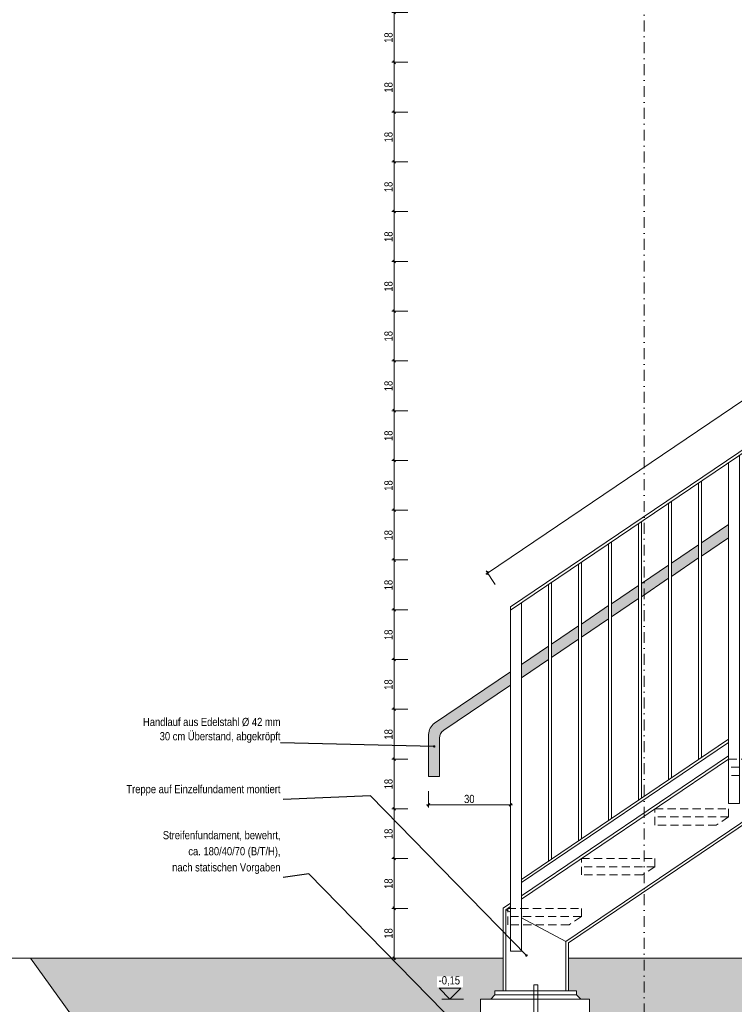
# Model space of a CAD drawing. Header units: metres. Extents: x -58265 to 854892, y -56510 to 35250.
# Tile 31 of 47: x 605665 to 608286, y -30749 to -27139. Entities that reach past the tile are written whole.
import ezdxf

# ---------------------------------------------------------------- set-up
doc = ezdxf.new("R2010")
doc.units = ezdxf.units.M
doc.header["$LTSCALE"] = 0.05
for name, pattern in [('Achse 24', [1600, 800, -400, 0, -400]), ('Wipeout_Contour', [20000, 0, -20000]), ('Öffnungslinie Tür Fenster', [920, 600, -320])]:
    doc.linetypes.add(name, pattern=pattern)
for name, color, linetype in [('A_1_Schraffuren', 7, 'Continuous'), ('A_4_Detail_Achsen', 7, 'Continuous'), ('A_4_Detail_Bemaßung', 7, 'Continuous'), ('A_4_Details_Linien', 7, 'Continuous')]:
    doc.layers.add(name, color=color, linetype=linetype)
doc.styles.add('ERSTELLTER_STIL_2', font='txt')
doc.dimstyles.new('ERSTELLTER_STIL__1', dxfattribs={"dimtxt": 30, "dimasz": 9.5, "dimexe": 0.18, "dimexo": 50, "dimgap": 0, "dimtad": 1, "dimtih": 1, "dimtoh": 1, "dimlfac": 0.001, "dimzin": 0, "dimdsep": 46, "dimtxsty": 'ERSTELLTER_STIL_2', "dimblk": 'ARROWHEAD_6', "dimblk1": 'ARROWHEAD_6', "dimblk2": 'ARROWHEAD_6', "dimcen": 0.09, "dimclrd": 7, "dimclre": 7, "dimclrt": 7, "dimazin": 0, "dimtfac": 1, "dimtdec": 4, "dimtmove": 0, "dimatfit": 3, "dimfxl": 1, "dimtolj": 1, "dimtzin": 0, "dimarcsym": 0})
doc.dimstyles.new('ERSTELLTER_STIL__2', dxfattribs={"dimtxt": 0.18, "dimasz": 18.24, "dimexe": 0.18, "dimexo": 0.0625, "dimgap": 0, "dimtad": 0, "dimtih": 1, "dimtoh": 1, "dimdec": 4, "dimzin": 0, "dimdsep": 46, "dimcen": 0.09, "dimadec": 0, "dimazin": 0, "dimtfac": 1, "dimtdec": 4, "dimtmove": 0, "dimatfit": 3, "dimldrblk": 'ARROWHEAD_11', "dimfxl": 1, "dimtolj": 1, "dimtzin": 0, "dimarcsym": 0})
doc.dimstyles.new('ERSTELLTER_STIL__4', dxfattribs={"dimtxt": 30, "dimasz": 9.5, "dimexe": 0.18, "dimexo": 50, "dimgap": 0, "dimtad": 1, "dimlfac": 0.001, "dimzin": 0, "dimdsep": 46, "dimtxsty": 'ERSTELLTER_STIL_2', "dimblk": 'ARROWHEAD_6', "dimblk1": 'ARROWHEAD_6', "dimblk2": 'ARROWHEAD_6', "dimcen": 0.09, "dimclrd": 7, "dimclre": 7, "dimclrt": 7, "dimazin": 0, "dimtfac": 1, "dimtdec": 4, "dimtmove": 0, "dimatfit": 3, "dimfxl": 1, "dimtolj": 1, "dimtzin": 0, "dimarcsym": 0})

# ---------------------------------------------------------------- blocks, each defined once
blk = doc.blocks.new('*D77', base_point=(565636.8, -30579.8))
at = {"layer": 'A_4_Detail_Bemaßung', "color": 7, "linetype": 'Continuous', "lineweight": 13}
for p, q in [((609803.8, -27530.5), (607381.4, -29167.9)), ((609798.6, -27522.7), (609831.8, -27571.9)), ((609802.5, -27537.4), (609805.2, -27523.6)), ((609810, -27526.3), (609803.8, -27530.5)), ((607381.4, -29167.9), (607375.2, -29172.1)), ((607376.2, -29160.1), (607409.4, -29209.3)), ((607382.8, -29160.9), (607380.1, -29174.8))]:
    blk.add_line(p, q, dxfattribs=at)
at = {"layer": 'A_4_Detail_Bemaßung', "color": 7, "lineweight": 13, "insert": (608560.4, -28363.7), "char_height": 30, "attachment_point": 7, "rotation": 34.0558, "style": 'ERSTELLTER_STIL_2'}
blk.add_mtext('\\A1;{\\pql;\\fSwis721 Cn BT|b0|i0|c0|p0;\\W1.000000;2,93}', dxfattribs=at)
blk = doc.blocks.new('ARROWHEAD_6')
at = {"color": 0, "linetype": 'Continuous', "lineweight": 0}
for p, q in [((0, 0), (-1, 0)), ((-0.5, -0.5), (0.5, 0.5))]:
    blk.add_line(p, q, dxfattribs=at)
blk = doc.blocks.new('*D102', base_point=(565636.8, -30579.8))
at = {"layer": 'A_4_Detail_Bemaßung', "color": 7, "linetype": 'Continuous', "lineweight": 13}
for p, q in [((607089.3, -30397.3), (607029.9, -30397.3)), ((607034.3, -30392.3), (607044.3, -30402.3)), ((607039.3, -30579.8), (607039.3, -30397.3)), ((607089.3, -30579.8), (607029.9, -30579.8)), ((607034.3, -30574.8), (607044.3, -30584.8)), ((607039.3, -30587.3), (607039.3, -30579.8))]:
    blk.add_line(p, q, dxfattribs=at)
at = {"layer": 'A_4_Detail_Bemaßung', "color": 7, "lineweight": 13, "insert": (607033.3, -30508.4), "char_height": 30, "attachment_point": 7, "rotation": 90, "style": 'ERSTELLTER_STIL_2'}
blk.add_mtext('\\A1;{\\pql;\\fSwis721 Cn BT|b0|i0|c0|p0;\\W1.000000;18}', dxfattribs=at)
blk = doc.blocks.new('*D103', base_point=(565636.8, -30579.8))
at = {"layer": 'A_4_Detail_Bemaßung', "color": 7, "linetype": 'Continuous', "lineweight": 13}
for p, q in [((607089.3, -30214.8), (607029.9, -30214.8)), ((607034.3, -30209.8), (607044.3, -30219.8)), ((607039.3, -30397.3), (607039.3, -30214.8)), ((607089.3, -30397.3), (607029.9, -30397.3)), ((607034.3, -30392.3), (607044.3, -30402.3))]:
    blk.add_line(p, q, dxfattribs=at)
at = {"layer": 'A_4_Detail_Bemaßung', "color": 7, "lineweight": 13, "insert": (607033.3, -30325.9), "char_height": 30, "attachment_point": 7, "rotation": 90, "style": 'ERSTELLTER_STIL_2'}
blk.add_mtext('\\A1;{\\pql;\\fSwis721 Cn BT|b0|i0|c0|p0;\\W1.000000;18}', dxfattribs=at)
blk = doc.blocks.new('*D104', base_point=(565636.8, -30579.8))
at = {"layer": 'A_4_Detail_Bemaßung', "color": 7, "linetype": 'Continuous', "lineweight": 13}
for p, q in [((607089.3, -30032.3), (607029.9, -30032.3)), ((607034.3, -30027.3), (607044.3, -30037.3)), ((607039.3, -30214.8), (607039.3, -30032.3)), ((607089.3, -30214.8), (607029.9, -30214.8)), ((607034.3, -30209.8), (607044.3, -30219.8))]:
    blk.add_line(p, q, dxfattribs=at)
at = {"layer": 'A_4_Detail_Bemaßung', "color": 7, "lineweight": 13, "insert": (607033.3, -30143.4), "char_height": 30, "attachment_point": 7, "rotation": 90, "style": 'ERSTELLTER_STIL_2'}
blk.add_mtext('\\A1;{\\pql;\\fSwis721 Cn BT|b0|i0|c0|p0;\\W1.000000;18}', dxfattribs=at)
blk = doc.blocks.new('*D105', base_point=(565636.8, -30579.8))
at = {"layer": 'A_4_Detail_Bemaßung', "color": 7, "linetype": 'Continuous', "lineweight": 13}
for p, q in [((607089.3, -29849.8), (607029.9, -29849.8)), ((607034.3, -29844.8), (607044.3, -29854.8)), ((607039.3, -30032.3), (607039.3, -29849.8)), ((607089.3, -30032.3), (607029.9, -30032.3)), ((607034.3, -30027.3), (607044.3, -30037.3))]:
    blk.add_line(p, q, dxfattribs=at)
at = {"layer": 'A_4_Detail_Bemaßung', "color": 7, "lineweight": 13, "insert": (607033.3, -29960.9), "char_height": 30, "attachment_point": 7, "rotation": 90, "style": 'ERSTELLTER_STIL_2'}
blk.add_mtext('\\A1;{\\pql;\\fSwis721 Cn BT|b0|i0|c0|p0;\\W1.000000;18}', dxfattribs=at)
blk = doc.blocks.new('*D106', base_point=(565636.8, -30579.8))
at = {"layer": 'A_4_Detail_Bemaßung', "color": 7, "linetype": 'Continuous', "lineweight": 13}
for p, q in [((607089.3, -29667.3), (607029.9, -29667.3)), ((607034.3, -29662.3), (607044.3, -29672.3)), ((607039.3, -29849.8), (607039.3, -29667.3)), ((607089.3, -29849.8), (607029.9, -29849.8)), ((607034.3, -29844.8), (607044.3, -29854.8))]:
    blk.add_line(p, q, dxfattribs=at)
at = {"layer": 'A_4_Detail_Bemaßung', "color": 7, "lineweight": 13, "insert": (607033.3, -29778.4), "char_height": 30, "attachment_point": 7, "rotation": 90, "style": 'ERSTELLTER_STIL_2'}
blk.add_mtext('\\A1;{\\pql;\\fSwis721 Cn BT|b0|i0|c0|p0;\\W1.000000;18}', dxfattribs=at)
blk = doc.blocks.new('*D107', base_point=(565636.8, -30579.8))
at = {"layer": 'A_4_Detail_Bemaßung', "color": 7, "linetype": 'Continuous', "lineweight": 13}
for p, q in [((607089.3, -29484.8), (607029.9, -29484.8)), ((607034.3, -29479.8), (607044.3, -29489.8)), ((607039.3, -29667.3), (607039.3, -29484.8)), ((607089.3, -29667.3), (607029.9, -29667.3)), ((607034.3, -29662.3), (607044.3, -29672.3))]:
    blk.add_line(p, q, dxfattribs=at)
at = {"layer": 'A_4_Detail_Bemaßung', "color": 7, "lineweight": 13, "insert": (607033.3, -29595.9), "char_height": 30, "attachment_point": 7, "rotation": 90, "style": 'ERSTELLTER_STIL_2'}
blk.add_mtext('\\A1;{\\pql;\\fSwis721 Cn BT|b0|i0|c0|p0;\\W1.000000;18}', dxfattribs=at)
blk = doc.blocks.new('*D108', base_point=(565636.8, -30579.8))
at = {"layer": 'A_4_Detail_Bemaßung', "color": 7, "linetype": 'Continuous', "lineweight": 13}
for p, q in [((607089.3, -29302.3), (607029.9, -29302.3)), ((607034.3, -29297.3), (607044.3, -29307.3)), ((607039.3, -29484.8), (607039.3, -29302.3)), ((607089.3, -29484.8), (607029.9, -29484.8)), ((607034.3, -29479.8), (607044.3, -29489.8))]:
    blk.add_line(p, q, dxfattribs=at)
at = {"layer": 'A_4_Detail_Bemaßung', "color": 7, "lineweight": 13, "insert": (607033.3, -29413.4), "char_height": 30, "attachment_point": 7, "rotation": 90, "style": 'ERSTELLTER_STIL_2'}
blk.add_mtext('\\A1;{\\pql;\\fSwis721 Cn BT|b0|i0|c0|p0;\\W1.000000;18}', dxfattribs=at)
blk = doc.blocks.new('*D109', base_point=(565636.8, -30579.8))
at = {"layer": 'A_4_Detail_Bemaßung', "color": 7, "linetype": 'Continuous', "lineweight": 13}
for p, q in [((607089.3, -29119.8), (607029.9, -29119.8)), ((607034.3, -29114.8), (607044.3, -29124.8)), ((607039.3, -29302.3), (607039.3, -29119.8)), ((607089.3, -29302.3), (607029.9, -29302.3)), ((607034.3, -29297.3), (607044.3, -29307.3))]:
    blk.add_line(p, q, dxfattribs=at)
at = {"layer": 'A_4_Detail_Bemaßung', "color": 7, "lineweight": 13, "insert": (607033.3, -29230.9), "char_height": 30, "attachment_point": 7, "rotation": 90, "style": 'ERSTELLTER_STIL_2'}
blk.add_mtext('\\A1;{\\pql;\\fSwis721 Cn BT|b0|i0|c0|p0;\\W1.000000;18}', dxfattribs=at)
blk = doc.blocks.new('*D110', base_point=(565636.8, -30579.8))
at = {"layer": 'A_4_Detail_Bemaßung', "color": 7, "linetype": 'Continuous', "lineweight": 13}
for p, q in [((607089.3, -28937.3), (607029.9, -28937.3)), ((607034.3, -28932.3), (607044.3, -28942.3)), ((607039.3, -29119.8), (607039.3, -28937.3)), ((607089.3, -29119.8), (607029.9, -29119.8)), ((607034.3, -29114.8), (607044.3, -29124.8))]:
    blk.add_line(p, q, dxfattribs=at)
at = {"layer": 'A_4_Detail_Bemaßung', "color": 7, "lineweight": 13, "insert": (607033.3, -29048.4), "char_height": 30, "attachment_point": 7, "rotation": 90, "style": 'ERSTELLTER_STIL_2'}
blk.add_mtext('\\A1;{\\pql;\\fSwis721 Cn BT|b0|i0|c0|p0;\\W1.000000;18}', dxfattribs=at)
blk = doc.blocks.new('*D111', base_point=(565636.8, -30579.8))
at = {"layer": 'A_4_Detail_Bemaßung', "color": 7, "linetype": 'Continuous', "lineweight": 13}
for p, q in [((607089.3, -28754.8), (607029.9, -28754.8)), ((607034.3, -28749.8), (607044.3, -28759.8)), ((607039.3, -28937.3), (607039.3, -28754.8)), ((607089.3, -28937.3), (607029.9, -28937.3)), ((607034.3, -28932.3), (607044.3, -28942.3))]:
    blk.add_line(p, q, dxfattribs=at)
at = {"layer": 'A_4_Detail_Bemaßung', "color": 7, "lineweight": 13, "insert": (607033.3, -28865.9), "char_height": 30, "attachment_point": 7, "rotation": 90, "style": 'ERSTELLTER_STIL_2'}
blk.add_mtext('\\A1;{\\pql;\\fSwis721 Cn BT|b0|i0|c0|p0;\\W1.000000;18}', dxfattribs=at)
blk = doc.blocks.new('*D112', base_point=(565636.8, -30579.8))
at = {"layer": 'A_4_Detail_Bemaßung', "color": 7, "linetype": 'Continuous', "lineweight": 13}
for p, q in [((607089.3, -28572.3), (607029.9, -28572.3)), ((607034.3, -28567.3), (607044.3, -28577.3)), ((607039.3, -28754.8), (607039.3, -28572.3)), ((607089.3, -28754.8), (607029.9, -28754.8)), ((607034.3, -28749.8), (607044.3, -28759.8))]:
    blk.add_line(p, q, dxfattribs=at)
at = {"layer": 'A_4_Detail_Bemaßung', "color": 7, "lineweight": 13, "insert": (607033.3, -28683.4), "char_height": 30, "attachment_point": 7, "rotation": 90, "style": 'ERSTELLTER_STIL_2'}
blk.add_mtext('\\A1;{\\pql;\\fSwis721 Cn BT|b0|i0|c0|p0;\\W1.000000;18}', dxfattribs=at)
blk = doc.blocks.new('*D113', base_point=(565636.8, -30579.8))
at = {"layer": 'A_4_Detail_Bemaßung', "color": 7, "linetype": 'Continuous', "lineweight": 13}
for p, q in [((607089.3, -28389.8), (607029.9, -28389.8)), ((607034.3, -28384.8), (607044.3, -28394.8)), ((607039.3, -28572.3), (607039.3, -28389.8)), ((607089.3, -28572.3), (607029.9, -28572.3)), ((607034.3, -28567.3), (607044.3, -28577.3))]:
    blk.add_line(p, q, dxfattribs=at)
at = {"layer": 'A_4_Detail_Bemaßung', "color": 7, "lineweight": 13, "insert": (607033.3, -28500.9), "char_height": 30, "attachment_point": 7, "rotation": 90, "style": 'ERSTELLTER_STIL_2'}
blk.add_mtext('\\A1;{\\pql;\\fSwis721 Cn BT|b0|i0|c0|p0;\\W1.000000;18}', dxfattribs=at)
blk = doc.blocks.new('*D114', base_point=(565636.8, -30579.8))
at = {"layer": 'A_4_Detail_Bemaßung', "color": 7, "linetype": 'Continuous', "lineweight": 13}
for p, q in [((607089.3, -28207.3), (607029.9, -28207.3)), ((607034.3, -28202.3), (607044.3, -28212.3)), ((607039.3, -28389.8), (607039.3, -28207.3)), ((607089.3, -28389.8), (607029.9, -28389.8)), ((607034.3, -28384.8), (607044.3, -28394.8))]:
    blk.add_line(p, q, dxfattribs=at)
at = {"layer": 'A_4_Detail_Bemaßung', "color": 7, "lineweight": 13, "insert": (607033.3, -28318.4), "char_height": 30, "attachment_point": 7, "rotation": 90, "style": 'ERSTELLTER_STIL_2'}
blk.add_mtext('\\A1;{\\pql;\\fSwis721 Cn BT|b0|i0|c0|p0;\\W1.000000;18}', dxfattribs=at)
blk = doc.blocks.new('*D115', base_point=(565636.8, -30579.8))
at = {"layer": 'A_4_Detail_Bemaßung', "color": 7, "linetype": 'Continuous', "lineweight": 13}
for p, q in [((607089.3, -28024.8), (607029.9, -28024.8)), ((607034.3, -28019.8), (607044.3, -28029.8)), ((607039.3, -28207.3), (607039.3, -28024.8)), ((607089.3, -28207.3), (607029.9, -28207.3)), ((607034.3, -28202.3), (607044.3, -28212.3))]:
    blk.add_line(p, q, dxfattribs=at)
at = {"layer": 'A_4_Detail_Bemaßung', "color": 7, "lineweight": 13, "insert": (607033.3, -28135.9), "char_height": 30, "attachment_point": 7, "rotation": 90, "style": 'ERSTELLTER_STIL_2'}
blk.add_mtext('\\A1;{\\pql;\\fSwis721 Cn BT|b0|i0|c0|p0;\\W1.000000;18}', dxfattribs=at)
blk = doc.blocks.new('*D116', base_point=(565636.8, -30579.8))
at = {"layer": 'A_4_Detail_Bemaßung', "color": 7, "linetype": 'Continuous', "lineweight": 13}
for p, q in [((607034.3, -27837.3), (607044.3, -27847.3)), ((607089.3, -27842.3), (607029.9, -27842.3)), ((607039.3, -28024.8), (607039.3, -27842.3)), ((607089.3, -28024.8), (607029.9, -28024.8)), ((607034.3, -28019.8), (607044.3, -28029.8))]:
    blk.add_line(p, q, dxfattribs=at)
at = {"layer": 'A_4_Detail_Bemaßung', "color": 7, "lineweight": 13, "insert": (607033.3, -27953.4), "char_height": 30, "attachment_point": 7, "rotation": 90, "style": 'ERSTELLTER_STIL_2'}
blk.add_mtext('\\A1;{\\pql;\\fSwis721 Cn BT|b0|i0|c0|p0;\\W1.000000;18}', dxfattribs=at)
blk = doc.blocks.new('*D117', base_point=(565636.8, -30579.8))
at = {"layer": 'A_4_Detail_Bemaßung', "color": 7, "linetype": 'Continuous', "lineweight": 13}
for p, q in [((607034.3, -27654.8), (607044.3, -27664.8)), ((607089.3, -27659.8), (607029.9, -27659.8)), ((607039.3, -27842.3), (607039.3, -27659.8)), ((607034.3, -27837.3), (607044.3, -27847.3)), ((607089.3, -27842.3), (607029.9, -27842.3))]:
    blk.add_line(p, q, dxfattribs=at)
at = {"layer": 'A_4_Detail_Bemaßung', "color": 7, "lineweight": 13, "insert": (607033.3, -27770.9), "char_height": 30, "attachment_point": 7, "rotation": 90, "style": 'ERSTELLTER_STIL_2'}
blk.add_mtext('\\A1;{\\pql;\\fSwis721 Cn BT|b0|i0|c0|p0;\\W1.000000;18}', dxfattribs=at)
blk = doc.blocks.new('*D118', base_point=(565636.8, -30579.8))
at = {"layer": 'A_4_Detail_Bemaßung', "color": 7, "linetype": 'Continuous', "lineweight": 13}
for p, q in [((607034.3, -27472.3), (607044.3, -27482.3)), ((607089.3, -27477.3), (607029.9, -27477.3)), ((607039.3, -27659.8), (607039.3, -27477.3)), ((607034.3, -27654.8), (607044.3, -27664.8)), ((607089.3, -27659.8), (607029.9, -27659.8))]:
    blk.add_line(p, q, dxfattribs=at)
at = {"layer": 'A_4_Detail_Bemaßung', "color": 7, "lineweight": 13, "insert": (607033.3, -27588.4), "char_height": 30, "attachment_point": 7, "rotation": 90, "style": 'ERSTELLTER_STIL_2'}
blk.add_mtext('\\A1;{\\pql;\\fSwis721 Cn BT|b0|i0|c0|p0;\\W1.000000;18}', dxfattribs=at)
blk = doc.blocks.new('*D119', base_point=(565636.8, -30579.8))
at = {"layer": 'A_4_Detail_Bemaßung', "color": 7, "linetype": 'Continuous', "lineweight": 13}
for p, q in [((607089.3, -27294.8), (607029.9, -27294.8)), ((607034.3, -27289.8), (607044.3, -27299.8)), ((607039.3, -27477.3), (607039.3, -27294.8)), ((607034.3, -27472.3), (607044.3, -27482.3)), ((607089.3, -27477.3), (607029.9, -27477.3))]:
    blk.add_line(p, q, dxfattribs=at)
at = {"layer": 'A_4_Detail_Bemaßung', "color": 7, "lineweight": 13, "insert": (607033.3, -27405.9), "char_height": 30, "attachment_point": 7, "rotation": 90, "style": 'ERSTELLTER_STIL_2'}
blk.add_mtext('\\A1;{\\pql;\\fSwis721 Cn BT|b0|i0|c0|p0;\\W1.000000;18}', dxfattribs=at)
blk = doc.blocks.new('*D120', base_point=(565636.8, -30579.8))
at = {"layer": 'A_4_Detail_Bemaßung', "color": 7, "linetype": 'Continuous', "lineweight": 13}
for p, q in [((607089.3, -27112.3), (607029.9, -27112.3)), ((607034.3, -27107.3), (607044.3, -27117.3)), ((607039.3, -27294.8), (607039.3, -27112.3)), ((607089.3, -27294.8), (607029.9, -27294.8)), ((607034.3, -27289.8), (607044.3, -27299.8))]:
    blk.add_line(p, q, dxfattribs=at)
at = {"layer": 'A_4_Detail_Bemaßung', "color": 7, "lineweight": 13, "insert": (607033.3, -27223.4), "char_height": 30, "attachment_point": 7, "rotation": 90, "style": 'ERSTELLTER_STIL_2'}
blk.add_mtext('\\A1;{\\pql;\\fSwis721 Cn BT|b0|i0|c0|p0;\\W1.000000;18}', dxfattribs=at)
blk = doc.blocks.new('*D136', base_point=(565636.8, -30579.8))
at = {"layer": 'A_4_Detail_Bemaßung', "color": 7, "linetype": 'Continuous', "lineweight": 13}
for p, q in [((607447.9, -25579.8), (607455.4, -25579.8)), ((607460.4, -25574.8), (607450.4, -25584.8)), ((607455.4, -25629.8), (607455.4, -25570.4)), ((607455.4, -25579.8), (607725.4, -25579.8)), ((607730.4, -25574.8), (607720.4, -25584.8)), ((607725.4, -25629.8), (607725.4, -25570.4))]:
    blk.add_line(p, q, dxfattribs=at)
at = {"layer": 'A_4_Detail_Bemaßung', "color": 7, "lineweight": 13, "insert": (607570.5, -25573.8), "char_height": 30, "attachment_point": 7, "style": 'ERSTELLTER_STIL_2'}
blk.add_mtext('\\A1;{\\pql;\\fSwis721 Cn BT|b0|i0|c0|p0;\\W1.000000;27}', dxfattribs=at)
blk = doc.blocks.new('*D137', base_point=(565636.8, -30579.8))
at = {"layer": 'A_4_Detail_Bemaßung', "color": 7, "linetype": 'Continuous', "lineweight": 13}
for p, q in [((607730.4, -25574.8), (607720.4, -25584.8)), ((607725.4, -25629.8), (607725.4, -25570.4)), ((607725.4, -25579.8), (607995.4, -25579.8)), ((608000.4, -25574.8), (607990.4, -25584.8)), ((607995.4, -25629.8), (607995.4, -25570.4))]:
    blk.add_line(p, q, dxfattribs=at)
at = {"layer": 'A_4_Detail_Bemaßung', "color": 7, "lineweight": 13, "insert": (607840.5, -25573.8), "char_height": 30, "attachment_point": 7, "style": 'ERSTELLTER_STIL_2'}
blk.add_mtext('\\A1;{\\pql;\\fSwis721 Cn BT|b0|i0|c0|p0;\\W1.000000;27}', dxfattribs=at)
blk = doc.blocks.new('*D138', base_point=(565636.8, -30579.8))
at = {"layer": 'A_4_Detail_Bemaßung', "color": 7, "linetype": 'Continuous', "lineweight": 13}
for p, q in [((608000.4, -25574.8), (607990.4, -25584.8)), ((607995.4, -25629.8), (607995.4, -25570.4)), ((607995.4, -25579.8), (608265.4, -25579.8)), ((608270.4, -25574.8), (608260.4, -25584.8)), ((608265.4, -25629.8), (608265.4, -25570.4))]:
    blk.add_line(p, q, dxfattribs=at)
at = {"layer": 'A_4_Detail_Bemaßung', "color": 7, "lineweight": 13, "insert": (608110.5, -25573.8), "char_height": 30, "attachment_point": 7, "style": 'ERSTELLTER_STIL_2'}
blk.add_mtext('\\A1;{\\pql;\\fSwis721 Cn BT|b0|i0|c0|p0;\\W1.000000;27}', dxfattribs=at)
blk = doc.blocks.new('*D139', base_point=(565636.8, -30579.8))
at = {"layer": 'A_4_Detail_Bemaßung', "color": 7, "linetype": 'Continuous', "lineweight": 13}
for p, q in [((608270.4, -25574.8), (608260.4, -25584.8)), ((608265.4, -25629.8), (608265.4, -25570.4)), ((608265.4, -25579.8), (608535.4, -25579.8)), ((608540.4, -25574.8), (608530.4, -25584.8)), ((608535.4, -25629.8), (608535.4, -25570.4))]:
    blk.add_line(p, q, dxfattribs=at)
at = {"layer": 'A_4_Detail_Bemaßung', "color": 7, "lineweight": 13, "insert": (608380.5, -25573.8), "char_height": 30, "attachment_point": 7, "style": 'ERSTELLTER_STIL_2'}
blk.add_mtext('\\A1;{\\pql;\\fSwis721 Cn BT|b0|i0|c0|p0;\\W1.000000;27}', dxfattribs=at)
blk = doc.blocks.new('*D159', base_point=(565636.8, -30579.8))
at = {"layer": 'A_4_Detail_Bemaßung', "color": 7, "linetype": 'Continuous', "lineweight": 13}
for p, q in [((607164.9, -30027), (607164.9, -29967.6)), ((607465.4, -30027), (607465.4, -29967.6)), ((607157.4, -30017.6), (607164.9, -30017.6)), ((607169.9, -30012.6), (607159.9, -30022.6)), ((607164.9, -30017.6), (607465.4, -30017.6)), ((607460.4, -30022.6), (607470.4, -30012.6)), ((607465.4, -30017.6), (607472.9, -30017.6))]:
    blk.add_line(p, q, dxfattribs=at)
at = {"layer": 'A_4_Detail_Bemaßung', "color": 7, "lineweight": 13, "insert": (607295.3, -30011.6), "char_height": 30, "attachment_point": 7, "style": 'ERSTELLTER_STIL_2'}
blk.add_mtext('\\A1;{\\pql;\\fSwis721 Cn BT|b0|i0|c0|p0;\\W1.000000;30}', dxfattribs=at)
blk = doc.blocks.new('ARROWHEAD_11')
at = {"color": 0, "linetype": 'Continuous', "lineweight": 0}
blk.add_line((0, 0), (-1, 0), dxfattribs=at)
at = {"color": 0, "linetype": 'Continuous', "lineweight": 0, "const_width": 0.25, "flags": 128}
blk.add_lwpolyline([(-0.125, 0, 1), (0.125, 0, 1)], format="xyb", close=True, dxfattribs=at)

msp = doc.modelspace()

# ---------------------------------------------------------------- hatches: boundary and pattern name
at = {"layer": 'A_1_Schraffuren', "linetype": 'Continuous', "lineweight": 15}
for points in [[(608265.428, -28989.773), (608265.428, -29038.053), (608165.428, -29105.646), (608165.428, -29057.366)], [(608155.428, -29064.125), (608155.428, -29112.405), (608055.428, -29179.998), (608055.428, -29131.717)], [(608045.428, -29138.477), (608045.428, -29186.757), (607945.428, -29254.35), (607945.428, -29206.069)], [(607935.428, -29212.829), (607935.428, -29261.109), (607835.428, -29328.702), (607835.428, -29280.421)], [(607825.428, -29287.18), (607825.428, -29335.461), (607725.428, -29403.053), (607725.428, -29354.773)], [(607715.428, -29361.532), (607715.428, -29409.813), (607615.428, -29477.405), (607615.428, -29429.125)], [(607605.428, -29435.884), (607605.428, -29484.164), (607505.428, -29551.757), (607505.428, -29503.477)], [(607220.52, -29744.334), (607465.428, -29578.794), (607465.428, -29530.514), (607187.137, -29718.618, 0.24873233), (607165.137, -29759.979), (607164.942, -29913.466), (607204.942, -29913.466), (607205.12, -29773.287, -0.24873233)], [(607438.149, -30579.771), (605704.624, -30579.772), (606462.813, -31633.432), (607176.721, -31831.622), (607892.783, -31629.588), (609463, -31615.204), (611206.828, -31774.118), (612676.666, -31122.479), (614967.715, -31386.197), (616368.717, -31682.879), (617063.044, -31829.913), (617063.043, -30579.766), (610771.928, -30579.769), (610771.928, -30709.775), (610805.428, -30709.775), (610805.428, -30729.775), (610905.428, -30729.775), (610905.428, -31429.775), (610505.428, -31429.775), (610505.428, -30729.775), (610605.428, -30729.775), (610605.428, -30709.775), (610638.928, -30709.775), (610638.928, -30579.769), (607678.149, -30579.771), (607678.149, -30699.775), (607708.149, -30699.775), (607708.149, -30714.775), (607723.149, -30729.775), (607755.428, -30729.775), (607755.428, -31429.775), (607355.428, -31429.775), (607355.428, -30729.775), (607393.149, -30729.775), (607408.149, -30714.775), (607408.149, -30699.775), (607438.149, -30699.775)]]:
    msp.add_hatch(color=7, dxfattribs=at).paths.add_polyline_path(points)
at = {"layer": 'A_1_Schraffuren', "linetype": 'Continuous', "lineweight": 13}
msp.add_hatch(color=7, dxfattribs=at).paths.add_polyline_path([(607243.514, -30729.775), (607283.514, -30689.775), (607203.514, -30689.775)])

# ---------------------------------------------------------------- linework, layer by layer
at = {"layer": 'A_1_Schraffuren', "color": 7, "linetype": 'Continuous', "lineweight": 15, "flags": 128}
for points in [[(608265.428, -28989.773), (608265.428, -29038.053), (608165.428, -29105.646), (608165.428, -29057.366)], [(608155.428, -29064.125), (608155.428, -29112.405), (608055.428, -29179.998), (608055.428, -29131.717)], [(608045.428, -29138.477), (608045.428, -29186.757), (607945.428, -29254.35), (607945.428, -29206.069)], [(607935.428, -29212.829), (607935.428, -29261.109), (607835.428, -29328.702), (607835.428, -29280.421)], [(607825.428, -29287.18), (607825.428, -29335.461), (607725.428, -29403.053), (607725.428, -29354.773)], [(607715.428, -29361.532), (607715.428, -29409.813), (607615.428, -29477.405), (607615.428, -29429.125)], [(607605.428, -29435.884), (607605.428, -29484.164), (607505.428, -29551.757), (607505.428, -29503.477)]]:
    msp.add_lwpolyline(points, close=True, dxfattribs=at)
msp.add_lwpolyline([(607220.52, -29744.334), (607465.428, -29578.794), (607465.428, -29530.514), (607187.137, -29718.618, 0.24873233), (607165.137, -29759.979), (607164.942, -29913.466), (607204.942, -29913.466), (607205.12, -29773.287, -0.24873233)], format="xyb", close=True, dxfattribs=at)
at = {"layer": 'A_1_Schraffuren', "color": 9, "linetype": 'Continuous', "lineweight": 18, "flags": 128}
for points in [[(607355.428, -31429.775), (607355.428, -30729.775), (607393.149, -30729.775), (607408.149, -30714.775), (607408.149, -30699.775), (607438.149, -30699.775), (607438.149, -30579.771), (605704.624, -30579.772), (606462.813, -31633.432)], [(610505.428, -31429.775), (610505.428, -30729.775), (610605.428, -30729.775), (610605.428, -30709.775), (610638.928, -30709.775), (610638.928, -30579.769), (607678.149, -30579.771), (607678.149, -30699.775), (607708.149, -30699.775), (607708.149, -30714.775), (607723.149, -30729.775), (607755.428, -30729.775), (607755.428, -31429.775)]]:
    msp.add_lwpolyline(points, dxfattribs=at)
at = {"layer": 'A_4_Detail_Achsen', "color": 7, "linetype": 'Achse 24', "lineweight": 15, "flags": 128}
msp.add_lwpolyline([(607955.428, -31747.092), (607955.428, -25168.407)], dxfattribs=at)
at = {"layer": 'A_4_Detail_Bemaßung', "color": 7, "linetype": 'Continuous', "lineweight": 13}
for p, q in [((607243.514, -30729.775), (607203.514, -30689.775)), ((607203.514, -30689.775), (607283.514, -30689.775)), ((607283.514, -30689.775), (607243.514, -30729.775)), ((607243.514, -30729.775), (607213.514, -30729.775)), ((607243.514, -30729.775), (607293.514, -30729.775))]:
    msp.add_line(p, q, dxfattribs=at)
at = {"layer": 'A_4_Details_Linien', "color": 7, "linetype": 'Continuous', "lineweight": 15}
for points in [[(615330.428, -27169.774), (613471.074, -27169.774), (610771.074, -28994.774), (609941.074, -28994.774), (607678.149, -30524.343), (607678.149, -30699.775), (607668.149, -30699.775), (607668.149, -30519.032), (609938.011, -28984.774), (610768.011, -28984.774), (613468.012, -27159.774), (615330.428, -27159.774)], [(608265.428, -28763.463), (608305.428, -28736.426), (608305.428, -30013.278), (608265.428, -30013.278)], [(608155.428, -29851.704), (608165.428, -29844.945), (608165.428, -28831.056), (608155.428, -28837.815)], [(608045.428, -29926.056), (608055.428, -29919.297), (608055.428, -28905.408), (608045.428, -28912.167)], [(607935.428, -30000.408), (607945.428, -29993.649), (607945.428, -28979.759), (607935.428, -28986.519)], [(607825.428, -30074.76), (607835.428, -30068), (607835.428, -29054.111), (607825.428, -29060.87)], [(607715.428, -30149.112), (607725.428, -30142.352), (607725.428, -29128.463), (607715.428, -29135.222)], [(607605.428, -30223.463), (607615.428, -30216.704), (607615.428, -29202.815), (607605.428, -29209.574)], [(607465.428, -29304.204), (607505.428, -29277.167), (607505.428, -30554.019), (607465.428, -30554.019)], [(608265.428, -29777.352), (607505.428, -30291.056), (607505.428, -30303.126), (608265.428, -29789.423)], [(608265.428, -29849.773), (608265.428, -29837.703), (607505.428, -30351.406), (607505.428, -30363.477)], [(607465.428, -30390.514), (607465.428, -30378.444), (607438.149, -30396.883), (607438.149, -30699.775), (607448.149, -30699.775), (607448.149, -30402.193)], [(607550.649, -30827.275), (607565.649, -30827.275), (607565.649, -30677.275), (607550.649, -30677.275)], [(607408.149, -30714.775), (607708.149, -30714.775), (607723.149, -30729.775), (607393.149, -30729.775)], [(607408.149, -30699.775), (607708.149, -30699.775), (607708.149, -30714.775), (607408.149, -30714.775)], [(607355.428, -30729.775), (607755.428, -30729.775), (607755.428, -31429.775), (607355.428, -31429.775)]]:
    msp.add_lwpolyline(points, close=True, dxfattribs=at)
for points in [[(609887.825, -27654.774), (607465.428, -29292.134), (607465.428, -29304.204), (609890.887, -27664.774)], [(607448.149, -30402.193), (607465.428, -30411.37)], [(607505.428, -30432.614), (607668.149, -30519.032)], [(603717.77, -30579.773), (607438.149, -30579.771)], [(607678.149, -30579.771), (610638.928, -30579.769)]]:
    msp.add_lwpolyline(points, dxfattribs=at)
at = {"layer": 'A_4_Details_Linien', "color": 7, "linetype": 'Öffnungslinie Tür Fenster', "lineweight": 15}
for points in [[(608265.428, -29849.773), (608535.428, -29849.773), (608535.428, -29879.662), (608490.111, -29909.773), (608265.428, -29909.773)], [(607995.428, -30032.273), (608265.428, -30032.273), (608265.428, -30062.162), (608220.11, -30092.273), (607995.428, -30092.273)], [(607725.428, -30214.773), (607995.428, -30214.773), (607995.428, -30244.662), (607950.11, -30274.773), (607725.428, -30274.773)], [(607455.428, -30397.273), (607725.428, -30397.273), (607725.428, -30427.162), (607680.11, -30457.273), (607455.428, -30457.273)]]:
    msp.add_lwpolyline(points, close=True, dxfattribs=at)
for points in [[(608535.261, -29879.773), (608265.428, -29879.773)], [(608265.261, -30062.273), (607995.428, -30062.273)], [(607995.261, -30244.773), (607725.428, -30244.773)], [(607725.261, -30427.273), (607455.428, -30427.273)]]:
    msp.add_lwpolyline(points, dxfattribs=at)

# ---------------------------------------------------------------- dimensions: what is measured, and where the dimension line sits
at = {"layer": 'A_4_Detail_Bemaßung', "color": 7, "linetype": 'Continuous', "lineweight": 13}
for base, p1, p2, picture, middle in [((607725.428, -25579.774), (607455.428, -30457.273), (607725.428, -30397.273), '*D136', (607593.337, -25558.774)), ((607995.428, -25579.774), (607725.428, -30397.273), (607995.428, -30214.773), '*D137', (607863.337, -25558.774)), ((608265.428, -25579.774), (607995.428, -30214.773), (608265.428, -30032.273), '*D138', (608133.337, -25558.774)), ((608535.428, -25579.774), (608265.428, -30032.273), (608535.428, -29849.773), '*D139', (608403.337, -25558.774)), ((607465.428, -30017.609), (607164.942, -29913.466), (607465.428, -29929.111), '*D159', (607318.094, -29996.609))]:
    dim = msp.add_linear_dim(base=base, p1=p1, p2=p2, dimstyle='ERSTELLTER_STIL__1', dxfattribs=at)
    dim.commit()
    dim.dimension.update_dxf_attribs({"geometry": picture, "text_midpoint": middle, "dimtype": 160})
for base, p1, p2, picture, middle in [((607039.324, -27112.274), (612875.428, -27294.774), (613145.428, -27112.274), '*D120', (607018.324, -27200.615)), ((607039.324, -27294.774), (612605.428, -27477.274), (612875.428, -27294.774), '*D119', (607018.324, -27383.115)), ((607039.324, -27477.274), (612335.428, -27659.774), (612605.428, -27477.274), '*D118', (607018.324, -27565.615)), ((607039.324, -27659.774), (612065.428, -27842.274), (612335.428, -27659.774), '*D117', (607018.324, -27748.115)), ((607039.324, -27842.274), (611795.428, -28024.774), (612065.428, -27842.274), '*D116', (607018.324, -27930.615)), ((607039.324, -28024.774), (611525.428, -28207.274), (611795.428, -28024.774), '*D115', (607018.324, -28113.115)), ((607039.324, -28207.274), (611255.428, -28389.774), (611525.428, -28207.274), '*D114', (607018.324, -28295.615)), ((607039.324, -28389.774), (610985.428, -28572.274), (611255.428, -28389.774), '*D113', (607018.324, -28478.115)), ((607039.324, -28572.274), (609885.428, -28754.774), (610985.428, -28572.274), '*D112', (607018.324, -28660.615)), ((607039.324, -28754.774), (609615.428, -28937.273), (609885.428, -28754.774), '*D111', (607018.324, -28843.115)), ((607039.324, -28937.273), (609345.428, -29119.773), (609615.428, -28937.273), '*D110', (607018.324, -29025.615)), ((607039.324, -29119.773), (609075.428, -29302.273), (609345.428, -29119.773), '*D109', (607018.324, -29208.114)), ((607039.324, -29302.273), (608805.428, -29484.773), (609075.428, -29302.273), '*D108', (607018.324, -29390.614)), ((607039.324, -29484.773), (608535.428, -29667.273), (608805.428, -29484.773), '*D107', (607018.324, -29573.114)), ((607039.324, -29667.273), (608265.428, -29849.773), (608535.428, -29667.273), '*D106', (607018.324, -29755.614)), ((607039.324, -29849.773), (607995.428, -30032.273), (608265.428, -29849.773), '*D105', (607018.324, -29938.114)), ((607039.324, -30032.273), (607725.428, -30214.773), (607995.428, -30032.273), '*D104', (607018.324, -30120.614)), ((607039.324, -30214.773), (607455.428, -30397.273), (607725.428, -30214.773), '*D103', (607018.324, -30303.114)), ((607039.324, -30397.273), (607180.19, -30579.771), (607455.428, -30397.273), '*D102', (607018.324, -30485.613))]:
    dim = msp.add_linear_dim(base=base, p1=p1, p2=p2, angle=90, dimstyle='ERSTELLTER_STIL__4', dxfattribs=at)
    dim.commit()
    dim.dimension.update_dxf_attribs({"geometry": picture, "text_midpoint": middle, "dimtype": 160, "text_rotation": 90})
dim = msp.add_linear_dim(base=(607381.428, -29167.86), p1=(609887.825, -27654.774), p2=(607465.428, -29292.134), angle=214.055772, text='2,93', dimstyle='ERSTELLTER_STIL__4', dxfattribs=at)
dim.commit()
dim.dimension.update_dxf_attribs({"geometry": '*D77', "text_midpoint": (608584.143, -28329.567), "dimtype": 160, "text_rotation": 34.055772})

# ---------------------------------------------------------------- wipeouts: each hides what was drawn before it
at = {"color": 7, "linetype": 'Wipeout_Contour', "lineweight": 15, "ltscale": 2428369.907818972}
msp.add_wipeout([(606104.732, -29674.793), (606622.038, -29674.793), (606622.038, -29813.543), (606104.732, -29813.543)], dxfattribs=at)
at = {"color": 7, "linetype": 'Wipeout_Contour', "lineweight": 15, "ltscale": 2428299.823593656}
msp.add_wipeout([(606047.622, -29928.192), (606622.038, -29928.192), (606622.038, -30007.567), (606047.622, -30007.567)], dxfattribs=at)

# ---------------------------------------------------------------- next in the draw order: texts
at = {"color": 7, "linetype": 'Continuous', "lineweight": 15, "insert": (606622.038, -29790.099), "char_height": 30, "attachment_point": 9, "line_spacing_factor": 1.045455, "style": 'ERSTELLTER_STIL_2'}
msp.add_mtext('\\A1;{\\pqr;\\fSwis721 Cn BT|b0|i0|c0|p0;\\W1.000000;Handlauf aus Edelstahl Ø 42 mm\\P\\pqr;\\fSwis721 Cn BT|b0|i0|c0|p0;\\W1.000000;30 cm \\fSwis721 Cn BT|b0|i0|c0|p0;\\W1.000000;Ü\\fSwis721 Cn BT|b0|i0|c0|p0;\\W1.000000;berstand, abgekröpft }', dxfattribs=at)
at = {"color": 7, "linetype": 'Continuous', "lineweight": 15, "insert": (606622.038, -29984.123), "char_height": 30, "attachment_point": 9, "style": 'ERSTELLTER_STIL_2'}
msp.add_mtext('\\A1;{\\pqr;\\fSwis721 Cn BT|b0|i0|c0|p0;\\W1.000000;Treppe auf Einzelfundament montiert}', dxfattribs=at)

# ---------------------------------------------------------------- next in the draw order: leaders
at = {"color": 7, "linetype": 'Continuous', "lineweight": 15, "annotation_type": 0, "has_hookline": 1, "hookline_direction": 1}
for points, text_width in [([(607185.526, -29803.543), (606622.038, -29790.099)], 490.89), ([(607523.819, -30569.909), (606951.477, -29984.123), (606632.038, -29997.567)], 552.06)]:
    msp.add_leader(points, dimstyle='ERSTELLTER_STIL__2', dxfattribs=dict(at, text_width=text_width))

# ---------------------------------------------------------------- next in the draw order: wipeouts: each hides what was drawn before it
at = {"color": 254, "linetype": 'Wipeout_Contour', "lineweight": 0, "ltscale": 2432069.527444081}
msp.add_wipeout([(607196.315, -30687.489), (607290.713, -30687.489), (607290.713, -30646.061), (607196.315, -30646.061)], dxfattribs=at).dxf.layer = 'A_1_Schraffuren'

# ---------------------------------------------------------------- next in the draw order: texts
at = {"layer": 'A_4_Detail_Bemaßung', "color": 7, "lineweight": 13, "insert": (607202.029, -30681.775), "char_height": 30, "attachment_point": 7, "style": 'ERSTELLTER_STIL_2'}
msp.add_mtext('\\A1;{\\pql;\\fSwis721 Cn BT|b0|i0|c0|p0;\\W1.000000;-0,15}', dxfattribs=at)

# ---------------------------------------------------------------- next in the draw order: wipeouts: each hides what was drawn before it
at = {"color": 7, "linetype": 'Wipeout_Contour', "lineweight": 15, "ltscale": 2428598.406598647}
msp.add_wipeout([(606174.519, -30096.247), (606622.038, -30096.247), (606622.038, -30294.373), (606174.519, -30294.373)], dxfattribs=at)

# ---------------------------------------------------------------- next in the draw order: texts
at = {"color": 7, "linetype": 'Continuous', "lineweight": 15, "insert": (606622.038, -30270.928), "char_height": 30, "attachment_point": 9, "line_spacing_factor": 1.180047, "style": 'ERSTELLTER_STIL_2'}
msp.add_mtext('\\A1;{\\pqr;\\fSwis721 Cn BT|b0|i0|c0|p0;\\W1.000000;Streifenfundament, bewehrt,\\P\\pqr;\\fSwis721 Cn BT|b0|i0|c0|p0;\\W1.000000;ca. 180/40/70 (B/T/H)\\fSwis721 Cn BT|b0|i0|c0|p0;\\W1.000000;,\\P\\pqr;\\fSwis721 Cn BT|b0|i0|c0|p0;\\W1.000000;nach statischen Vorgaben}', dxfattribs=at)

# ---------------------------------------------------------------- next in the draw order: leaders
at = {"color": 7, "linetype": 'Continuous', "lineweight": 15, "annotation_type": 0, "has_hookline": 1, "hookline_direction": 1, "text_width": 420.99}
msp.add_leader([(607415.205, -30974.104), (606725.474, -30270.928), (606632.038, -30284.373)], dimstyle='ERSTELLTER_STIL__2', dxfattribs=at)

doc.saveas('drawing.dxf')
